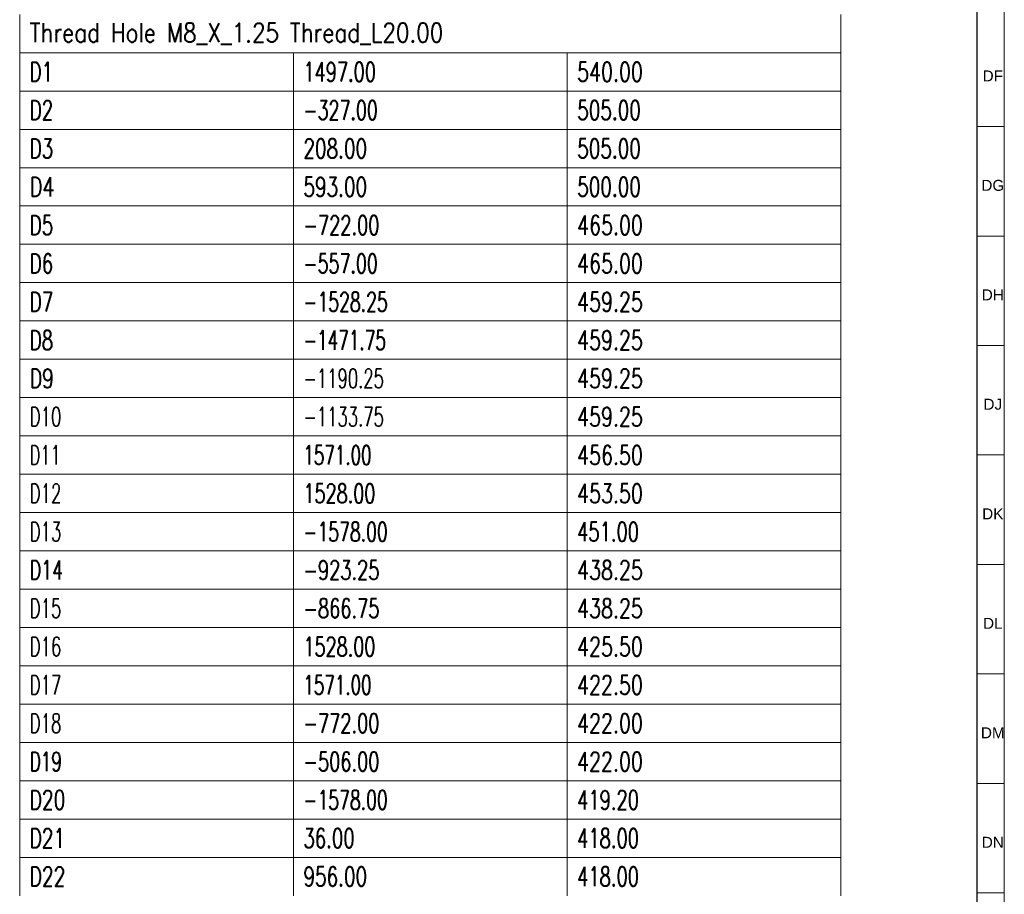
# Model space of a CAD drawing. Header units: millimetres. Extents: x -34 to 6620, y -230 to 4700.
# Tile 163 of 189: x 6438 to 6618, y 2510 to 2670. Entities that reach past the tile are written whole.
import ezdxf

# ---------------------------------------------------------------- set-up
doc = ezdxf.new("R2010")
doc.units = ezdxf.units.MM
doc.layers.add('1', color=7, linetype='Continuous', true_color=0xffffff)
doc.styles.add('Arial Unicode MS', font='Arial Unicode MS')
doc.styles.add('latin_extended', font='simplex.shx')

# ---------------------------------------------------------------- blocks, each defined once
blk = doc.blocks.new('TabularNote3')
at = {"layer": '1', "color": 163, "linetype": 'Continuous', "lineweight": 18}
for p, q in [((6438.170042, 2670.48561), (6438.170042, 2663.48561)), ((6588.170042, 2670.48561), (6588.170042, 2663.48561)), ((6438.170042, 2663.48561), (6488.170042, 2663.48561)), ((6438.170042, 2663.48561), (6438.170042, 2656.48561)), ((6488.170042, 2663.48561), (6538.170042, 2663.48561)), ((6488.170042, 2663.48561), (6488.170042, 2656.48561)), ((6538.170042, 2663.48561), (6588.170042, 2663.48561)), ((6538.170042, 2663.48561), (6538.170042, 2656.48561)), ((6588.170042, 2663.48561), (6588.170042, 2656.48561)), ((6438.170042, 2656.48561), (6488.170042, 2656.48561)), ((6438.170042, 2656.48561), (6438.170042, 2649.48561)), ((6488.170042, 2656.48561), (6538.170042, 2656.48561)), ((6488.170042, 2656.48561), (6488.170042, 2649.48561)), ((6538.170042, 2656.48561), (6588.170042, 2656.48561)), ((6538.170042, 2656.48561), (6538.170042, 2649.48561)), ((6588.170042, 2656.48561), (6588.170042, 2649.48561)), ((6438.170042, 2649.48561), (6488.170042, 2649.48561)), ((6438.170042, 2649.48561), (6438.170042, 2642.48561)), ((6488.170042, 2649.48561), (6538.170042, 2649.48561)), ((6488.170042, 2649.48561), (6488.170042, 2642.48561)), ((6538.170042, 2649.48561), (6588.170042, 2649.48561)), ((6538.170042, 2649.48561), (6538.170042, 2642.48561)), ((6588.170042, 2649.48561), (6588.170042, 2642.48561)), ((6438.170042, 2642.48561), (6488.170042, 2642.48561)), ((6438.170042, 2642.48561), (6438.170042, 2635.48561)), ((6488.170042, 2642.48561), (6538.170042, 2642.48561)), ((6488.170042, 2642.48561), (6488.170042, 2635.48561)), ((6538.170042, 2642.48561), (6588.170042, 2642.48561)), ((6538.170042, 2642.48561), (6538.170042, 2635.48561)), ((6588.170042, 2642.48561), (6588.170042, 2635.48561)), ((6438.170042, 2635.48561), (6488.170042, 2635.48561)), ((6438.170042, 2635.48561), (6438.170042, 2628.48561)), ((6488.170042, 2635.48561), (6538.170042, 2635.48561)), ((6488.170042, 2635.48561), (6488.170042, 2628.48561)), ((6538.170042, 2635.48561), (6588.170042, 2635.48561)), ((6538.170042, 2635.48561), (6538.170042, 2628.48561)), ((6588.170042, 2635.48561), (6588.170042, 2628.48561)), ((6438.170042, 2628.48561), (6488.170042, 2628.48561)), ((6438.170042, 2628.48561), (6438.170042, 2621.48561)), ((6488.170042, 2628.48561), (6538.170042, 2628.48561)), ((6488.170042, 2628.48561), (6488.170042, 2621.48561)), ((6538.170042, 2628.48561), (6588.170042, 2628.48561)), ((6538.170042, 2628.48561), (6538.170042, 2621.48561)), ((6588.170042, 2628.48561), (6588.170042, 2621.48561)), ((6438.170042, 2621.48561), (6488.170042, 2621.48561)), ((6438.170042, 2621.48561), (6438.170042, 2614.48561)), ((6488.170042, 2621.48561), (6538.170042, 2621.48561)), ((6488.170042, 2621.48561), (6488.170042, 2614.48561)), ((6538.170042, 2621.48561), (6588.170042, 2621.48561)), ((6538.170042, 2621.48561), (6538.170042, 2614.48561)), ((6588.170042, 2621.48561), (6588.170042, 2614.48561)), ((6438.170042, 2614.48561), (6488.170042, 2614.48561)), ((6438.170042, 2614.48561), (6438.170042, 2607.48561)), ((6488.170042, 2614.48561), (6538.170042, 2614.48561)), ((6488.170042, 2614.48561), (6488.170042, 2607.48561)), ((6538.170042, 2614.48561), (6588.170042, 2614.48561)), ((6538.170042, 2614.48561), (6538.170042, 2607.48561)), ((6588.170042, 2614.48561), (6588.170042, 2607.48561)), ((6438.170042, 2607.48561), (6488.170042, 2607.48561)), ((6438.170042, 2607.48561), (6438.170042, 2600.48561)), ((6488.170042, 2607.48561), (6538.170042, 2607.48561)), ((6488.170042, 2607.48561), (6488.170042, 2600.48561)), ((6538.170042, 2607.48561), (6588.170042, 2607.48561)), ((6538.170042, 2607.48561), (6538.170042, 2600.48561)), ((6588.170042, 2607.48561), (6588.170042, 2600.48561)), ((6438.170042, 2600.48561), (6488.170042, 2600.48561)), ((6438.170042, 2600.48561), (6438.170042, 2593.48561)), ((6488.170042, 2600.48561), (6538.170042, 2600.48561)), ((6488.170042, 2600.48561), (6488.170042, 2593.48561)), ((6538.170042, 2600.48561), (6588.170042, 2600.48561)), ((6538.170042, 2600.48561), (6538.170042, 2593.48561)), ((6588.170042, 2600.48561), (6588.170042, 2593.48561)), ((6438.170042, 2593.48561), (6488.170042, 2593.48561)), ((6438.170042, 2593.48561), (6438.170042, 2586.48561)), ((6488.170042, 2593.48561), (6538.170042, 2593.48561)), ((6488.170042, 2593.48561), (6488.170042, 2586.48561)), ((6538.170042, 2593.48561), (6588.170042, 2593.48561)), ((6538.170042, 2593.48561), (6538.170042, 2586.48561)), ((6588.170042, 2593.48561), (6588.170042, 2586.48561)), ((6438.170042, 2586.48561), (6488.170042, 2586.48561)), ((6438.170042, 2586.48561), (6438.170042, 2579.48561)), ((6488.170042, 2586.48561), (6538.170042, 2586.48561)), ((6488.170042, 2586.48561), (6488.170042, 2579.48561)), ((6538.170042, 2586.48561), (6588.170042, 2586.48561)), ((6538.170042, 2586.48561), (6538.170042, 2579.48561)), ((6588.170042, 2586.48561), (6588.170042, 2579.48561)), ((6438.170042, 2579.48561), (6488.170042, 2579.48561)), ((6438.170042, 2579.48561), (6438.170042, 2572.48561)), ((6488.170042, 2579.48561), (6538.170042, 2579.48561)), ((6488.170042, 2579.48561), (6488.170042, 2572.48561)), ((6538.170042, 2579.48561), (6588.170042, 2579.48561)), ((6538.170042, 2579.48561), (6538.170042, 2572.48561)), ((6588.170042, 2579.48561), (6588.170042, 2572.48561)), ((6438.170042, 2572.48561), (6488.170042, 2572.48561)), ((6438.170042, 2572.48561), (6438.170042, 2565.48561)), ((6488.170042, 2572.48561), (6538.170042, 2572.48561)), ((6488.170042, 2572.48561), (6488.170042, 2565.48561)), ((6538.170042, 2572.48561), (6588.170042, 2572.48561)), ((6538.170042, 2572.48561), (6538.170042, 2565.48561)), ((6588.170042, 2572.48561), (6588.170042, 2565.48561)), ((6438.170042, 2565.48561), (6488.170042, 2565.48561)), ((6438.170042, 2565.48561), (6438.170042, 2558.48561)), ((6488.170042, 2565.48561), (6538.170042, 2565.48561)), ((6488.170042, 2565.48561), (6488.170042, 2558.48561)), ((6538.170042, 2565.48561), (6588.170042, 2565.48561)), ((6538.170042, 2565.48561), (6538.170042, 2558.48561)), ((6588.170042, 2565.48561), (6588.170042, 2558.48561)), ((6438.170042, 2558.48561), (6488.170042, 2558.48561)), ((6438.170042, 2558.48561), (6438.170042, 2551.48561)), ((6488.170042, 2558.48561), (6538.170042, 2558.48561)), ((6488.170042, 2558.48561), (6488.170042, 2551.48561)), ((6538.170042, 2558.48561), (6588.170042, 2558.48561)), ((6538.170042, 2558.48561), (6538.170042, 2551.48561)), ((6588.170042, 2558.48561), (6588.170042, 2551.48561)), ((6438.170042, 2551.48561), (6488.170042, 2551.48561)), ((6438.170042, 2551.48561), (6438.170042, 2544.48561)), ((6488.170042, 2551.48561), (6538.170042, 2551.48561)), ((6488.170042, 2551.48561), (6488.170042, 2544.48561)), ((6538.170042, 2551.48561), (6588.170042, 2551.48561)), ((6538.170042, 2551.48561), (6538.170042, 2544.48561)), ((6588.170042, 2551.48561), (6588.170042, 2544.48561)), ((6438.170042, 2544.48561), (6488.170042, 2544.48561)), ((6438.170042, 2544.48561), (6438.170042, 2537.48561)), ((6488.170042, 2544.48561), (6538.170042, 2544.48561)), ((6488.170042, 2544.48561), (6488.170042, 2537.48561)), ((6538.170042, 2544.48561), (6588.170042, 2544.48561)), ((6538.170042, 2544.48561), (6538.170042, 2537.48561)), ((6588.170042, 2544.48561), (6588.170042, 2537.48561)), ((6438.170042, 2537.48561), (6488.170042, 2537.48561)), ((6438.170042, 2537.48561), (6438.170042, 2530.48561)), ((6488.170042, 2537.48561), (6538.170042, 2537.48561)), ((6488.170042, 2537.48561), (6488.170042, 2530.48561)), ((6538.170042, 2537.48561), (6588.170042, 2537.48561)), ((6538.170042, 2537.48561), (6538.170042, 2530.48561)), ((6588.170042, 2537.48561), (6588.170042, 2530.48561)), ((6438.170042, 2530.48561), (6488.170042, 2530.48561)), ((6438.170042, 2530.48561), (6438.170042, 2523.48561)), ((6488.170042, 2530.48561), (6538.170042, 2530.48561)), ((6488.170042, 2530.48561), (6488.170042, 2523.48561)), ((6538.170042, 2530.48561), (6588.170042, 2530.48561)), ((6538.170042, 2530.48561), (6538.170042, 2523.48561)), ((6588.170042, 2530.48561), (6588.170042, 2523.48561)), ((6438.170042, 2523.48561), (6488.170042, 2523.48561)), ((6438.170042, 2523.48561), (6438.170042, 2516.48561)), ((6488.170042, 2523.48561), (6538.170042, 2523.48561)), ((6488.170042, 2523.48561), (6488.170042, 2516.48561)), ((6538.170042, 2523.48561), (6588.170042, 2523.48561)), ((6538.170042, 2523.48561), (6538.170042, 2516.48561)), ((6588.170042, 2523.48561), (6588.170042, 2516.48561)), ((6438.170042, 2516.48561), (6488.170042, 2516.48561)), ((6438.170042, 2516.48561), (6438.170042, 2509.48561)), ((6488.170042, 2516.48561), (6538.170042, 2516.48561)), ((6488.170042, 2516.48561), (6488.170042, 2509.48561)), ((6538.170042, 2516.48561), (6588.170042, 2516.48561)), ((6538.170042, 2516.48561), (6538.170042, 2509.48561)), ((6588.170042, 2516.48561), (6588.170042, 2509.48561))]:
    blk.add_line(p, q, dxfattribs=at)
at = {"layer": '1', "color": 2, "linetype": 'Continuous', "lineweight": 13, "char_height": 3.5, "attachment_point": 4, "line_spacing_factor": 0.963855, "style": 'latin_extended'}
for s, insert in [('\\W0.8229;Thread Hole M8_X_1.25 Thread_L20.00', (6439.987542, 2666.98561)), ('\\W0.6870;D1', (6439.987542, 2659.98561)), ('\\W0.6795;1497.00', (6489.987542, 2659.98561)), ('\\W0.7268;540.00', (6539.987542, 2659.98561)), ('\\W0.6994;D2', (6439.987542, 2652.98561)), ('\\W0.6661;-327.00', (6489.987542, 2652.98561)), ('\\W0.7053;505.00', (6539.987542, 2652.98561)), ('\\W0.6994;D3', (6439.987542, 2645.98561)), ('\\W0.7053;208.00', (6489.987542, 2645.98561)), ('\\W0.7053;505.00', (6539.987542, 2645.98561)), ('\\W0.7404;D4', (6439.987542, 2638.98561)), ('\\W0.7053;593.00', (6489.987542, 2638.98561)), ('\\W0.7053;500.00', (6539.987542, 2638.98561)), ('\\W0.6994;D5', (6439.987542, 2631.98561)), ('\\W0.6809;-722.00', (6489.987542, 2631.98561)), ('\\W0.7268;465.00', (6539.987542, 2631.98561)), ('\\W0.6994;D6', (6439.987542, 2624.98561)), ('\\W0.6661;-557.00', (6489.987542, 2624.98561)), ('\\W0.7268;465.00', (6539.987542, 2624.98561)), ('\\W0.6994;D7', (6439.987542, 2617.98561)), ('\\W0.6584;-1528.25', (6489.987542, 2617.98561)), ('\\W0.7268;459.25', (6539.987542, 2617.98561)), ('\\W0.6994;D8', (6439.987542, 2610.98561)), ('\\W0.6434;-1471.75', (6489.987542, 2610.98561)), ('\\W0.7268;459.25', (6539.987542, 2610.98561)), ('\\W0.7183;D9', (6439.987542, 2603.98561)), ('\\W0.6284;-1190.25', (6489.987542, 2603.98561)), ('\\W0.7268;459.25', (6539.987542, 2603.98561)), ('\\W0.6336;D10', (6439.987542, 2596.98561)), ('\\W0.6284;-1133.75', (6489.987542, 2596.98561)), ('\\W0.7268;459.25', (6539.987542, 2596.98561)), ('\\W0.6184;D11', (6439.987542, 2589.98561)), ('\\W0.6382;1571.00', (6489.987542, 2589.98561)), ('\\W0.7268;456.50', (6539.987542, 2589.98561)), ('\\W0.6336;D12', (6439.987542, 2582.98561)), ('\\W0.6743;1528.00', (6489.987542, 2582.98561)), ('\\W0.7268;453.50', (6539.987542, 2582.98561)), ('\\W0.6336;D13', (6439.987542, 2575.98561)), ('\\W0.6584;-1578.00', (6489.987542, 2575.98561)), ('\\W0.6838;451.00', (6539.987542, 2575.98561)), ('\\W0.6674;D14', (6439.987542, 2568.98561)), ('\\W0.6809;-923.25', (6489.987542, 2568.98561)), ('\\W0.7268;438.25', (6539.987542, 2568.98561)), ('\\W0.6336;D15', (6439.987542, 2561.98561)), ('\\W0.6809;-866.75', (6489.987542, 2561.98561)), ('\\W0.7268;438.25', (6539.987542, 2561.98561)), ('\\W0.6336;D16', (6439.987542, 2554.98561)), ('\\W0.6743;1528.00', (6489.987542, 2554.98561)), ('\\W0.7268;425.50', (6539.987542, 2554.98561)), ('\\W0.6336;D17', (6439.987542, 2547.98561)), ('\\W0.6382;1571.00', (6489.987542, 2547.98561)), ('\\W0.7268;422.50', (6539.987542, 2547.98561)), ('\\W0.6809;-772.00', (6489.987542, 2540.98561)), ('\\W0.7268;422.00', (6539.987542, 2540.98561)), ('\\W0.6336;D18', (6439.987542, 2540.98561)), ('\\W0.6447;D19', (6439.987542, 2533.98561)), ('\\W0.6809;-506.00', (6489.987542, 2533.98561)), ('\\W0.7268;422.00', (6539.987542, 2533.98561)), ('\\W0.7128;D20', (6439.987542, 2526.98561)), ('\\W0.6584;-1578.00', (6489.987542, 2526.98561)), ('\\W0.6838;419.20', (6539.987542, 2526.98561)), ('\\W0.7067;D21', (6439.987542, 2519.98561)), ('\\W0.6940;36.00', (6489.987542, 2519.98561)), ('\\W0.6838;418.00', (6539.987542, 2519.98561)), ('\\W0.7128;D22', (6439.987542, 2512.98561)), ('\\W0.7053;956.00', (6489.987542, 2512.98561)), ('\\W0.6838;418.00', (6539.987542, 2512.98561))]:
    blk.add_mtext(s, dxfattribs=dict(at, insert=insert))
blk = doc.blocks.new('TabularNote5')
at = {"layer": '1', "color": 163, "linetype": 'Continuous', "lineweight": 18}
for p, q in [((6438.170042, 2670.48561), (6438.170042, 2663.48561)), ((6588.170042, 2670.48561), (6588.170042, 2663.48561)), ((6438.170042, 2663.48561), (6488.170042, 2663.48561)), ((6438.170042, 2663.48561), (6438.170042, 2656.48561)), ((6488.170042, 2663.48561), (6538.170042, 2663.48561)), ((6488.170042, 2663.48561), (6488.170042, 2656.48561)), ((6538.170042, 2663.48561), (6588.170042, 2663.48561)), ((6538.170042, 2663.48561), (6538.170042, 2656.48561)), ((6588.170042, 2663.48561), (6588.170042, 2656.48561)), ((6438.170042, 2656.48561), (6488.170042, 2656.48561)), ((6438.170042, 2656.48561), (6438.170042, 2649.48561)), ((6488.170042, 2656.48561), (6538.170042, 2656.48561)), ((6488.170042, 2656.48561), (6488.170042, 2649.48561)), ((6538.170042, 2656.48561), (6588.170042, 2656.48561)), ((6538.170042, 2656.48561), (6538.170042, 2649.48561)), ((6588.170042, 2656.48561), (6588.170042, 2649.48561)), ((6438.170042, 2649.48561), (6488.170042, 2649.48561)), ((6438.170042, 2649.48561), (6438.170042, 2642.48561)), ((6488.170042, 2649.48561), (6538.170042, 2649.48561)), ((6488.170042, 2649.48561), (6488.170042, 2642.48561)), ((6538.170042, 2649.48561), (6588.170042, 2649.48561)), ((6538.170042, 2649.48561), (6538.170042, 2642.48561)), ((6588.170042, 2649.48561), (6588.170042, 2642.48561)), ((6438.170042, 2642.48561), (6488.170042, 2642.48561)), ((6438.170042, 2642.48561), (6438.170042, 2635.48561)), ((6488.170042, 2642.48561), (6538.170042, 2642.48561)), ((6488.170042, 2642.48561), (6488.170042, 2635.48561)), ((6538.170042, 2642.48561), (6588.170042, 2642.48561)), ((6538.170042, 2642.48561), (6538.170042, 2635.48561)), ((6588.170042, 2642.48561), (6588.170042, 2635.48561)), ((6438.170042, 2635.48561), (6488.170042, 2635.48561)), ((6438.170042, 2635.48561), (6438.170042, 2628.48561)), ((6488.170042, 2635.48561), (6538.170042, 2635.48561)), ((6488.170042, 2635.48561), (6488.170042, 2628.48561)), ((6538.170042, 2635.48561), (6588.170042, 2635.48561)), ((6538.170042, 2635.48561), (6538.170042, 2628.48561)), ((6588.170042, 2635.48561), (6588.170042, 2628.48561)), ((6438.170042, 2628.48561), (6488.170042, 2628.48561)), ((6438.170042, 2628.48561), (6438.170042, 2621.48561)), ((6488.170042, 2628.48561), (6538.170042, 2628.48561)), ((6488.170042, 2628.48561), (6488.170042, 2621.48561)), ((6538.170042, 2628.48561), (6588.170042, 2628.48561)), ((6538.170042, 2628.48561), (6538.170042, 2621.48561)), ((6588.170042, 2628.48561), (6588.170042, 2621.48561)), ((6438.170042, 2621.48561), (6488.170042, 2621.48561)), ((6438.170042, 2621.48561), (6438.170042, 2614.48561)), ((6488.170042, 2621.48561), (6538.170042, 2621.48561)), ((6488.170042, 2621.48561), (6488.170042, 2614.48561)), ((6538.170042, 2621.48561), (6588.170042, 2621.48561)), ((6538.170042, 2621.48561), (6538.170042, 2614.48561)), ((6588.170042, 2621.48561), (6588.170042, 2614.48561)), ((6438.170042, 2614.48561), (6488.170042, 2614.48561)), ((6438.170042, 2614.48561), (6438.170042, 2607.48561)), ((6488.170042, 2614.48561), (6538.170042, 2614.48561)), ((6488.170042, 2614.48561), (6488.170042, 2607.48561)), ((6538.170042, 2614.48561), (6588.170042, 2614.48561)), ((6538.170042, 2614.48561), (6538.170042, 2607.48561)), ((6588.170042, 2614.48561), (6588.170042, 2607.48561)), ((6438.170042, 2607.48561), (6488.170042, 2607.48561)), ((6438.170042, 2607.48561), (6438.170042, 2600.48561)), ((6488.170042, 2607.48561), (6538.170042, 2607.48561)), ((6488.170042, 2607.48561), (6488.170042, 2600.48561)), ((6538.170042, 2607.48561), (6588.170042, 2607.48561)), ((6538.170042, 2607.48561), (6538.170042, 2600.48561)), ((6588.170042, 2607.48561), (6588.170042, 2600.48561)), ((6438.170042, 2600.48561), (6488.170042, 2600.48561)), ((6438.170042, 2600.48561), (6438.170042, 2593.48561)), ((6488.170042, 2600.48561), (6538.170042, 2600.48561)), ((6488.170042, 2600.48561), (6488.170042, 2593.48561)), ((6538.170042, 2600.48561), (6588.170042, 2600.48561)), ((6538.170042, 2600.48561), (6538.170042, 2593.48561)), ((6588.170042, 2600.48561), (6588.170042, 2593.48561)), ((6438.170042, 2593.48561), (6488.170042, 2593.48561)), ((6438.170042, 2593.48561), (6438.170042, 2586.48561)), ((6488.170042, 2593.48561), (6538.170042, 2593.48561)), ((6488.170042, 2593.48561), (6488.170042, 2586.48561)), ((6538.170042, 2593.48561), (6588.170042, 2593.48561)), ((6538.170042, 2593.48561), (6538.170042, 2586.48561)), ((6588.170042, 2593.48561), (6588.170042, 2586.48561)), ((6438.170042, 2586.48561), (6488.170042, 2586.48561)), ((6438.170042, 2586.48561), (6438.170042, 2579.48561)), ((6488.170042, 2586.48561), (6538.170042, 2586.48561)), ((6488.170042, 2586.48561), (6488.170042, 2579.48561)), ((6538.170042, 2586.48561), (6588.170042, 2586.48561)), ((6538.170042, 2586.48561), (6538.170042, 2579.48561)), ((6588.170042, 2586.48561), (6588.170042, 2579.48561)), ((6438.170042, 2579.48561), (6488.170042, 2579.48561)), ((6438.170042, 2579.48561), (6438.170042, 2572.48561)), ((6488.170042, 2579.48561), (6538.170042, 2579.48561)), ((6488.170042, 2579.48561), (6488.170042, 2572.48561)), ((6538.170042, 2579.48561), (6588.170042, 2579.48561)), ((6538.170042, 2579.48561), (6538.170042, 2572.48561)), ((6588.170042, 2579.48561), (6588.170042, 2572.48561)), ((6438.170042, 2572.48561), (6488.170042, 2572.48561)), ((6438.170042, 2572.48561), (6438.170042, 2565.48561)), ((6488.170042, 2572.48561), (6538.170042, 2572.48561)), ((6488.170042, 2572.48561), (6488.170042, 2565.48561)), ((6538.170042, 2572.48561), (6588.170042, 2572.48561)), ((6538.170042, 2572.48561), (6538.170042, 2565.48561)), ((6588.170042, 2572.48561), (6588.170042, 2565.48561)), ((6438.170042, 2565.48561), (6488.170042, 2565.48561)), ((6438.170042, 2565.48561), (6438.170042, 2558.48561)), ((6488.170042, 2565.48561), (6538.170042, 2565.48561)), ((6488.170042, 2565.48561), (6488.170042, 2558.48561)), ((6538.170042, 2565.48561), (6588.170042, 2565.48561)), ((6538.170042, 2565.48561), (6538.170042, 2558.48561)), ((6588.170042, 2565.48561), (6588.170042, 2558.48561)), ((6438.170042, 2558.48561), (6488.170042, 2558.48561)), ((6438.170042, 2558.48561), (6438.170042, 2551.48561)), ((6488.170042, 2558.48561), (6538.170042, 2558.48561)), ((6488.170042, 2558.48561), (6488.170042, 2551.48561)), ((6538.170042, 2558.48561), (6588.170042, 2558.48561)), ((6538.170042, 2558.48561), (6538.170042, 2551.48561)), ((6588.170042, 2558.48561), (6588.170042, 2551.48561)), ((6438.170042, 2551.48561), (6488.170042, 2551.48561)), ((6438.170042, 2551.48561), (6438.170042, 2544.48561)), ((6488.170042, 2551.48561), (6538.170042, 2551.48561)), ((6488.170042, 2551.48561), (6488.170042, 2544.48561)), ((6538.170042, 2551.48561), (6588.170042, 2551.48561)), ((6538.170042, 2551.48561), (6538.170042, 2544.48561)), ((6588.170042, 2551.48561), (6588.170042, 2544.48561)), ((6438.170042, 2544.48561), (6488.170042, 2544.48561)), ((6438.170042, 2544.48561), (6438.170042, 2537.48561)), ((6488.170042, 2544.48561), (6538.170042, 2544.48561)), ((6488.170042, 2544.48561), (6488.170042, 2537.48561)), ((6538.170042, 2544.48561), (6588.170042, 2544.48561)), ((6538.170042, 2544.48561), (6538.170042, 2537.48561)), ((6588.170042, 2544.48561), (6588.170042, 2537.48561)), ((6438.170042, 2537.48561), (6488.170042, 2537.48561)), ((6438.170042, 2537.48561), (6438.170042, 2530.48561)), ((6488.170042, 2537.48561), (6538.170042, 2537.48561)), ((6488.170042, 2537.48561), (6488.170042, 2530.48561)), ((6538.170042, 2537.48561), (6588.170042, 2537.48561)), ((6538.170042, 2537.48561), (6538.170042, 2530.48561)), ((6588.170042, 2537.48561), (6588.170042, 2530.48561)), ((6438.170042, 2530.48561), (6488.170042, 2530.48561)), ((6438.170042, 2530.48561), (6438.170042, 2523.48561)), ((6488.170042, 2530.48561), (6538.170042, 2530.48561)), ((6488.170042, 2530.48561), (6488.170042, 2523.48561)), ((6538.170042, 2530.48561), (6588.170042, 2530.48561)), ((6538.170042, 2530.48561), (6538.170042, 2523.48561)), ((6588.170042, 2530.48561), (6588.170042, 2523.48561)), ((6438.170042, 2523.48561), (6488.170042, 2523.48561)), ((6438.170042, 2523.48561), (6438.170042, 2516.48561)), ((6488.170042, 2523.48561), (6538.170042, 2523.48561)), ((6488.170042, 2523.48561), (6488.170042, 2516.48561)), ((6538.170042, 2523.48561), (6588.170042, 2523.48561)), ((6538.170042, 2523.48561), (6538.170042, 2516.48561)), ((6588.170042, 2523.48561), (6588.170042, 2516.48561)), ((6438.170042, 2516.48561), (6488.170042, 2516.48561)), ((6438.170042, 2516.48561), (6438.170042, 2509.48561)), ((6488.170042, 2516.48561), (6538.170042, 2516.48561)), ((6488.170042, 2516.48561), (6488.170042, 2509.48561)), ((6538.170042, 2516.48561), (6588.170042, 2516.48561)), ((6538.170042, 2516.48561), (6538.170042, 2509.48561)), ((6588.170042, 2516.48561), (6588.170042, 2509.48561))]:
    blk.add_line(p, q, dxfattribs=at)
at = {"layer": '1', "color": 2, "linetype": 'Continuous', "lineweight": 13, "char_height": 3.5, "attachment_point": 4, "line_spacing_factor": 0.963855, "style": 'latin_extended'}
for s, insert in [('\\W0.8229;Thread Hole M8_X_1.25 Thread_L20.00', (6439.987542, 2666.98561)), ('\\W0.6870;D1', (6439.987542, 2659.98561)), ('\\W0.6795;1497.00', (6489.987542, 2659.98561)), ('\\W0.7268;540.00', (6539.987542, 2659.98561)), ('\\W0.6994;D2', (6439.987542, 2652.98561)), ('\\W0.6661;-327.00', (6489.987542, 2652.98561)), ('\\W0.7053;505.00', (6539.987542, 2652.98561)), ('\\W0.6994;D3', (6439.987542, 2645.98561)), ('\\W0.7053;208.00', (6489.987542, 2645.98561)), ('\\W0.7053;505.00', (6539.987542, 2645.98561)), ('\\W0.7404;D4', (6439.987542, 2638.98561)), ('\\W0.7053;593.00', (6489.987542, 2638.98561)), ('\\W0.7053;500.00', (6539.987542, 2638.98561)), ('\\W0.6994;D5', (6439.987542, 2631.98561)), ('\\W0.6809;-722.00', (6489.987542, 2631.98561)), ('\\W0.7268;465.00', (6539.987542, 2631.98561)), ('\\W0.6994;D6', (6439.987542, 2624.98561)), ('\\W0.6661;-557.00', (6489.987542, 2624.98561)), ('\\W0.7268;465.00', (6539.987542, 2624.98561)), ('\\W0.6994;D7', (6439.987542, 2617.98561)), ('\\W0.6584;-1528.25', (6489.987542, 2617.98561)), ('\\W0.7268;459.25', (6539.987542, 2617.98561)), ('\\W0.6994;D8', (6439.987542, 2610.98561)), ('\\W0.6434;-1471.75', (6489.987542, 2610.98561)), ('\\W0.7268;459.25', (6539.987542, 2610.98561)), ('\\W0.7183;D9', (6439.987542, 2603.98561)), ('\\W0.6284;-1190.25', (6489.987542, 2603.98561)), ('\\W0.7268;459.25', (6539.987542, 2603.98561)), ('\\W0.6336;D10', (6439.987542, 2596.98561)), ('\\W0.6284;-1133.75', (6489.987542, 2596.98561)), ('\\W0.7268;459.25', (6539.987542, 2596.98561)), ('\\W0.6184;D11', (6439.987542, 2589.98561)), ('\\W0.6382;1571.00', (6489.987542, 2589.98561)), ('\\W0.7268;456.50', (6539.987542, 2589.98561)), ('\\W0.6336;D12', (6439.987542, 2582.98561)), ('\\W0.6743;1528.00', (6489.987542, 2582.98561)), ('\\W0.7268;453.50', (6539.987542, 2582.98561)), ('\\W0.6336;D13', (6439.987542, 2575.98561)), ('\\W0.6584;-1578.00', (6489.987542, 2575.98561)), ('\\W0.6838;451.00', (6539.987542, 2575.98561)), ('\\W0.6674;D14', (6439.987542, 2568.98561)), ('\\W0.6809;-923.25', (6489.987542, 2568.98561)), ('\\W0.7268;438.25', (6539.987542, 2568.98561)), ('\\W0.6336;D15', (6439.987542, 2561.98561)), ('\\W0.6809;-866.75', (6489.987542, 2561.98561)), ('\\W0.7268;438.25', (6539.987542, 2561.98561)), ('\\W0.6336;D16', (6439.987542, 2554.98561)), ('\\W0.6743;1528.00', (6489.987542, 2554.98561)), ('\\W0.7268;425.50', (6539.987542, 2554.98561)), ('\\W0.6336;D17', (6439.987542, 2547.98561)), ('\\W0.6382;1571.00', (6489.987542, 2547.98561)), ('\\W0.7268;422.50', (6539.987542, 2547.98561)), ('\\W0.6809;-772.00', (6489.987542, 2540.98561)), ('\\W0.7268;422.00', (6539.987542, 2540.98561)), ('\\W0.6336;D18', (6439.987542, 2540.98561)), ('\\W0.6447;D19', (6439.987542, 2533.98561)), ('\\W0.6809;-506.00', (6489.987542, 2533.98561)), ('\\W0.7268;422.00', (6539.987542, 2533.98561)), ('\\W0.7128;D20', (6439.987542, 2526.98561)), ('\\W0.6584;-1578.00', (6489.987542, 2526.98561)), ('\\W0.6838;419.20', (6539.987542, 2526.98561)), ('\\W0.7067;D21', (6439.987542, 2519.98561)), ('\\W0.6940;36.00', (6489.987542, 2519.98561)), ('\\W0.6838;418.00', (6539.987542, 2519.98561)), ('\\W0.7128;D22', (6439.987542, 2512.98561)), ('\\W0.7053;956.00', (6489.987542, 2512.98561)), ('\\W0.6838;418.00', (6539.987542, 2512.98561))]:
    blk.add_mtext(s, dxfattribs=dict(at, insert=insert))

msp = doc.modelspace()

# ---------------------------------------------------------------- linework, layer by layer
at = {"layer": '1', "color": 3, "linetype": 'Continuous', "lineweight": 18}
msp.add_line((6618, 4698), (6618, 2), dxfattribs=at)
at = {"layer": '1', "color": 7, "linetype": 'Continuous', "lineweight": 25}
msp.add_line((6613, 4693), (6613, 7), dxfattribs=at)
at = {"layer": '1', "color": 3, "linetype": 'Continuous', "lineweight": 13}
for p, q in [((6613, 2650), (6618, 2650)), ((6613, 2630), (6618, 2630)), ((6613, 2610), (6618, 2610)), ((6613, 2590), (6618, 2590)), ((6613, 2570), (6618, 2570)), ((6613, 2550), (6618, 2550)), ((6613, 2530), (6618, 2530)), ((6613, 2510), (6618, 2510))]:
    msp.add_line(p, q, dxfattribs=at)

# ---------------------------------------------------------------- block references
at = {"layer": '1', "color": 163, "linetype": 'Continuous', "lineweight": 18}
for name in ['TabularNote3', 'TabularNote5']:
    msp.add_blockref(name, (0, 0), dxfattribs=at)

# ---------------------------------------------------------------- texts
at = {"layer": '1', "color": 3, "linetype": 'Continuous', "lineweight": 13, "char_height": 2, "attachment_point": 7, "line_spacing_factor": 1.069626, "style": 'Arial Unicode MS'}
for s, insert in [('\\W1.0000;DF', (6614.038, 2658.243)), ('\\W1.0000;DG', (6613.805, 2638.226)), ('\\W1.0000;DH', (6613.882, 2618.243)), ('\\W1.0000;DJ', (6614.193, 2598.243)), ('\\W1.0000;DK', (6613.959, 2578.243)), ('\\W1.0000;DL', (6614.114, 2558.243)), ('\\W1.0000;DM', (6613.727, 2538.243)), ('\\W1.0000;DN', (6613.882, 2518.243))]:
    msp.add_mtext(s, dxfattribs=dict(at, insert=insert))

doc.saveas('drawing.dxf')
